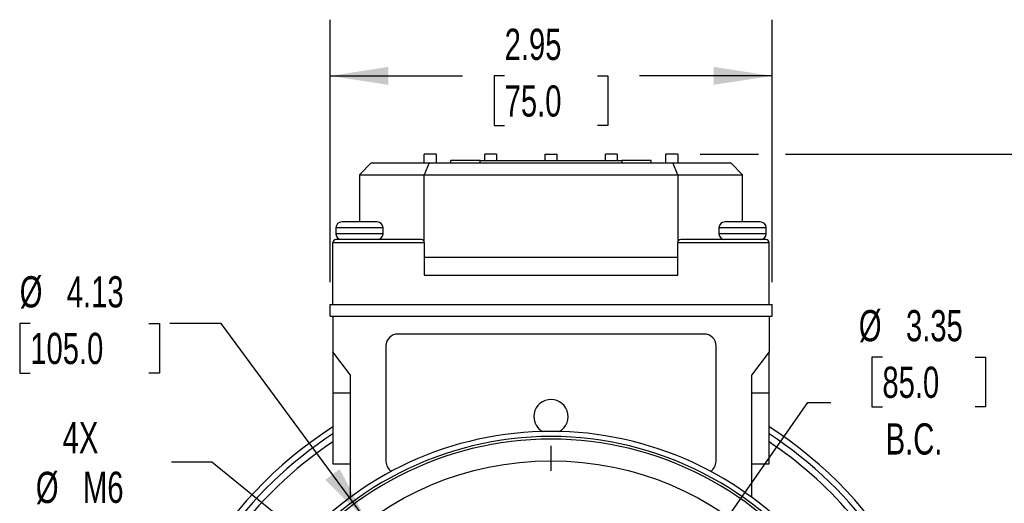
# Model space of a CAD drawing. Header units: inches. Extents: x 0 to 33, y 0 to 25.5.
# Tile 12 of 19: x 22.5 to 29.1, y 10.5 to 13.7. Entities that reach past the tile are written whole.
import ezdxf

# ---------------------------------------------------------------- set-up
doc = ezdxf.new("R2010")
doc.units = ezdxf.units.IN
doc.header["$LTSCALE"] = 3
doc.header["$MEASUREMENT"] = 0
doc.linetypes.add('CENTERX2', pattern=[0.8, 0.5, -0.1, 0.1, -0.1])
doc.layers.add('CENTER', color=40, linetype='CENTERX2')
doc.layers.add('DIMENSIONS', color=140, linetype='Continuous', lineweight=25)
doc.styles.add('SLDTEXTSTYLE0', font='TXT', dxfattribs={"width": 0.7})
doc.dimstyles.new('SLDDIMSTYLE1', dxfattribs={"dimtxt": 0.208333, "dimasz": 0.39, "dimexe": 0, "dimexo": 0.0625, "dimgap": 0.052083, "dimtad": 0, "dimtih": 1, "dimtoh": 1, "dimrnd": 1e-09, "dimzin": 12, "dimdsep": 46, "dimtxsty": 'SLDTEXTSTYLE0', "dimsah": 1, "dimcen": 0.09, "dimadec": 0, "dimazin": 3, "dimtfac": 1, "dimtofl": 0, "dimtmove": 0, "dimatfit": 3, "dimfxl": 0, "dimfrac": 2, "dimtolj": 1, "dimtzin": 12, "dimarcsym": 0})
doc.dimstyles.new('SLDDIMSTYLE5', dxfattribs={"dimtxt": 0.208333, "dimasz": 0.39, "dimexe": 0, "dimexo": 0.0625, "dimgap": 0.052083, "dimtad": 0, "dimtih": 1, "dimtoh": 1, "dimrnd": 1e-09, "dimzin": 12, "dimdsep": 46, "dimtxsty": 'SLDTEXTSTYLE0', "dimsah": 1, "dimcen": 0, "dimadec": 0, "dimazin": 3, "dimtfac": 1, "dimtofl": 0, "dimtmove": 0, "dimatfit": 3, "dimfxl": 0, "dimfrac": 2, "dimtolj": 1, "dimtzin": 12, "dimarcsym": 0})
doc.dimstyles.new('SLDDIMSTYLE6', dxfattribs={"dimtxt": 0.208333, "dimasz": 0.39, "dimexe": 0, "dimexo": 0.0625, "dimgap": 0.052083, "dimtad": 0, "dimtih": 1, "dimtoh": 1, "dimrnd": 1e-09, "dimzin": 12, "dimdsep": 46, "dimtxsty": 'SLDTEXTSTYLE0', "dimsah": 1, "dimcen": 0, "dimadec": 0, "dimazin": 3, "dimtfac": 1, "dimtofl": 0, "dimtmove": 0, "dimatfit": 3, "dimfxl": 0, "dimfrac": 2, "dimtolj": 1, "dimtzin": 12, "dimarcsym": 0})
doc.dimstyles.new('SLDDIMSTYLE7', dxfattribs={"dimtxt": 0.208333, "dimasz": 0.39, "dimexe": 0, "dimexo": 0.0625, "dimgap": 0.052083, "dimtad": 0, "dimtih": 1, "dimtoh": 1, "dimrnd": 1e-09, "dimzin": 12, "dimdsep": 46, "dimtxsty": 'SLDTEXTSTYLE0', "dimsah": 1, "dimcen": 0, "dimadec": 0, "dimazin": 3, "dimtfac": 1, "dimtofl": 0, "dimtmove": 0, "dimatfit": 3, "dimfxl": 0, "dimfrac": 2, "dimtolj": 1, "dimtzin": 12, "dimarcsym": 0})

# ---------------------------------------------------------------- blocks, each defined once
blk = doc.blocks.new('_D_14')
at = {"layer": 'DIMENSIONS'}
for p, q in [((28.3047, 11.4966), (28.2347, 11.4966)), ((28.2347, 11.4966), (28.2347, 11.1653)), ((28.9239, 11.4966), (28.9939, 11.4966)), ((28.9939, 11.4966), (28.9939, 11.1653)), ((27.0493, 10.1101), (27.8066, 11.194)), ((27.8066, 11.194), (27.9598, 11.194)), ((28.2347, 11.1653), (28.3047, 11.1653)), ((28.9939, 11.1653), (28.9239, 11.1653))]:
    blk.add_line(p, q, dxfattribs=at)
blk.add_solid([(27.0493, 10.1101), (27.3219, 10.3954), (27.2235, 10.4642)], dxfattribs=at)
at = {"layer": 'DIMENSIONS', "char_height": 0.20833, "attachment_point": 1, "style": 'SLDTEXTSTYLE0'}
for s, insert in [('%%c', (28.1473, 11.8118)), ('3.35', (28.462, 11.8118)), ('85.0', (28.3047, 11.4339)), ('B.C.', (28.3264, 11.0559))]:
    blk.add_mtext(s, dxfattribs=dict(at, insert=insert))
blk = doc.blocks.new('_D_16')
at = {"layer": 'DIMENSIONS'}
for p, q in [((23.8253, 10.7956), (23.5551, 10.7956)), ((24.8312, 9.9835), (23.8253, 10.7956))]:
    blk.add_line(p, q, dxfattribs=at)
blk.add_solid([(24.8312, 9.9835), (24.5654, 10.2752), (24.4901, 10.1818)], dxfattribs=at)
at = {"layer": 'DIMENSIONS', "char_height": 0.20833, "attachment_point": 1, "style": 'SLDTEXTSTYLE0'}
for s, insert in [('4X', (22.8287, 11.0646)), ('%%c', (22.6498, 10.7324)), ('M6', (22.9645, 10.7333))]:
    blk.add_mtext(s, dxfattribs=dict(at, insert=insert))
blk = doc.blocks.new('_D_17')
at = {"layer": 'DIMENSIONS'}
for p, q in [((22.6124, 11.7226), (22.5424, 11.7226)), ((22.5424, 11.7226), (22.5424, 11.3913)), ((23.4049, 11.7226), (23.4749, 11.7226)), ((23.4749, 11.7226), (23.4749, 11.3913)), ((23.8871, 11.7226), (23.5449, 11.7226)), ((24.863, 10.4012), (23.8871, 11.7226)), ((22.5424, 11.3913), (22.6124, 11.3913)), ((23.4749, 11.3913), (23.4049, 11.3913))]:
    blk.add_line(p, q, dxfattribs=at)
blk.add_solid([(24.863, 10.4012), (24.6796, 10.7505), (24.5831, 10.6792)], dxfattribs=at)
at = {"layer": 'DIMENSIONS', "char_height": 0.20833, "attachment_point": 1, "style": 'SLDTEXTSTYLE0'}
for s, insert in [('%%c', (22.5417, 12.0378)), ('4.13', (22.8564, 12.0378)), ('105.0', (22.6124, 11.6598))]:
    blk.add_mtext(s, dxfattribs=dict(at, insert=insert))
blk = doc.blocks.new('_D_18')
at = {"layer": 'DIMENSIONS'}
for p, q in [((24.6146, 11.9987), (24.6146, 13.7497)), ((27.5673, 11.9987), (27.5673, 13.7497)), ((24.6146, 13.3747), (25.499, 13.3747)), ((25.7813, 13.3742), (25.7113, 13.3742)), ((25.7113, 13.3742), (25.7113, 13.0429)), ((26.4005, 13.3742), (26.4705, 13.3742)), ((26.4705, 13.3742), (26.4705, 13.0429)), ((27.5673, 13.3747), (26.6829, 13.3747)), ((25.7113, 13.0429), (25.7813, 13.0429)), ((26.4705, 13.0429), (26.4005, 13.0429))]:
    blk.add_line(p, q, dxfattribs=at)
for points in [[(24.6146, 13.3747), (25.0046, 13.3147), (25.0046, 13.4347)], [(27.5673, 13.3747), (27.1773, 13.4347), (27.1773, 13.3147)]]:
    blk.add_solid(points, dxfattribs=at)
at = {"layer": 'DIMENSIONS', "char_height": 0.20833, "attachment_point": 1, "style": 'SLDTEXTSTYLE0'}
for s, insert in [('2.95', (25.7813, 13.6894)), ('75.0', (25.7813, 13.3115))]:
    blk.add_mtext(s, dxfattribs=dict(at, insert=insert))
blk = doc.blocks.new('_D_19')
at = {"layer": 'DIMENSIONS'}
for p, q in [((27.0874, 12.8527), (27.4773, 12.8527)), ((27.6573, 12.8527), (30.1806, 12.8527)), ((29.8056, 12.8527), (29.8056, 11.174)), ((29.4093, 10.7952), (29.3394, 10.7952)), ((29.3394, 10.7952), (29.3394, 10.4639)), ((30.2019, 10.7952), (30.2719, 10.7952)), ((30.2719, 10.7952), (30.2719, 10.4639)), ((29.3394, 10.4639), (29.4093, 10.4639)), ((30.2719, 10.4639), (30.2019, 10.4639)), ((29.8056, 8.7385), (29.8056, 10.4172)), ((28.4079, 8.7385), (30.1806, 8.7385))]:
    blk.add_line(p, q, dxfattribs=at)
for points in [[(29.8056, 12.8527), (29.7456, 12.4627), (29.8656, 12.4627)], [(29.8056, 8.7385), (29.8656, 9.1285), (29.7456, 9.1285)]]:
    blk.add_solid(points, dxfattribs=at)
at = {"layer": 'DIMENSIONS', "char_height": 0.20833, "attachment_point": 1, "style": 'SLDTEXTSTYLE0'}
for s, insert in [('4.11', (29.496, 11.1104)), ('104.5', (29.4093, 10.7324))]:
    blk.add_mtext(s, dxfattribs=dict(at, insert=insert))
blk = doc.blocks.new('SW_CENTERMARKSYMBOL_1')
at = {"layer": 'CENTER', "color": 0}
for p, q in [((0, 0.2), (0, 2.1669)), ((0, 0), (0, 0.1)), ((-0.2, 0), (-2.1669, 0)), ((0, 0), (-0.1, 0)), ((0, 0), (0, -0.1)), ((0, 0), (0.1, 0)), ((0.2, 0), (2.1669, 0)), ((0, -0.2), (0, -2.1669))]:
    blk.add_line(p, q, dxfattribs=at)

msp = doc.modelspace()

# ---------------------------------------------------------------- linework, layer by layer
for p, q in [((25.2445, 12.7936), (25.2445, 12.8527)), ((25.3232, 12.8527), (25.2445, 12.8527)), ((25.3232, 12.8527), (25.3232, 12.7936)), ((25.648, 12.8094), (25.648, 12.8527)), ((25.7268, 12.8527), (25.648, 12.8527)), ((25.7268, 12.8527), (25.7268, 12.8094)), ((26.0516, 12.8527), (26.1303, 12.8527)), ((26.0516, 12.8094), (26.0516, 12.8527)), ((26.1303, 12.8527), (26.1303, 12.8094)), ((26.4551, 12.8094), (26.4551, 12.8527)), ((26.5338, 12.8527), (26.4551, 12.8527)), ((26.5338, 12.8527), (26.5338, 12.8094)), ((26.8587, 12.7936), (26.8587, 12.8527)), ((26.9374, 12.8527), (26.8587, 12.8527)), ((26.9374, 12.8527), (26.9374, 12.7936)), ((24.8114, 12.7149), (24.8901, 12.7936)), ((24.8901, 12.7936), (25.2771, 12.7936)), ((25.2771, 12.7936), (25.2445, 12.7149)), ((25.2771, 12.7936), (26.9048, 12.7936)), ((25.4216, 12.7936), (25.4216, 12.8094)), ((25.6185, 12.8094), (25.4216, 12.8094)), ((25.6185, 12.7936), (25.6185, 12.8094)), ((25.6185, 12.8094), (26.5634, 12.8094)), ((26.5634, 12.8094), (26.5634, 12.7936)), ((26.7602, 12.8094), (26.5634, 12.8094)), ((26.7602, 12.7936), (26.7602, 12.8094)), ((26.9374, 12.7149), (26.9048, 12.7936)), ((26.9048, 12.7936), (27.2917, 12.7936)), ((27.2917, 12.7936), (27.3705, 12.7149)), ((24.8114, 12.7149), (25.2445, 12.7149)), ((24.8114, 12.7149), (24.8114, 12.3999)), ((25.2445, 12.2621), (25.2445, 12.7149)), ((25.2445, 12.7149), (26.9374, 12.7149)), ((26.9374, 12.7149), (26.9374, 12.2621)), ((26.9374, 12.7149), (27.3705, 12.7149)), ((27.3705, 12.3999), (27.3705, 12.7149)), ((24.9295, 12.3999), (24.6933, 12.3999)), ((27.4886, 12.3999), (27.2524, 12.3999)), ((24.6539, 12.3606), (24.6539, 12.3212)), ((24.9689, 12.3606), (24.6539, 12.3606)), ((24.9689, 12.3212), (24.6539, 12.3212)), ((24.9689, 12.3212), (24.9689, 12.3606)), ((27.213, 12.3606), (27.213, 12.3212)), ((27.5279, 12.3606), (27.213, 12.3606)), ((27.5279, 12.3212), (27.213, 12.3212)), ((27.5279, 12.3212), (27.5279, 12.3606)), ((24.6342, 11.8487), (24.6342, 12.2621)), ((24.6342, 12.2621), (25.2445, 12.2621)), ((25.2248, 12.2818), (24.6539, 12.2818)), ((25.2445, 12.2621), (25.2445, 12.0456)), ((26.9374, 12.0456), (26.9374, 12.2621)), ((26.9374, 12.2621), (27.5476, 12.2621)), ((27.5279, 12.2818), (26.9571, 12.2818)), ((27.5476, 11.8487), (27.5476, 12.2621)), ((26.9374, 12.1637), (25.2445, 12.1637)), ((25.2445, 12.0456), (26.9374, 12.0456)), ((24.6146, 11.8487), (27.5673, 11.8487)), ((24.6146, 11.77), (24.6146, 11.8487)), ((27.5673, 11.77), (27.5673, 11.8487)), ((24.6146, 11.77), (27.5673, 11.77)), ((24.6342, 11.77), (24.6342, 11.5338)), ((27.5476, 11.77), (27.5476, 11.5338)), ((27.1146, 11.6519), (25.0673, 11.6519)), ((24.7524, 11.3763), (24.6342, 11.5338)), ((24.6342, 11.5338), (24.6342, 11.2582)), ((24.9886, 11.5732), (24.9886, 10.8017)), ((27.1933, 10.8017), (27.1933, 11.5732)), ((27.5476, 11.5338), (27.4295, 11.3763)), ((27.5476, 11.2582), (27.5476, 11.5338)), ((24.7524, 10.5641), (24.7524, 11.3763)), ((27.4295, 11.3763), (27.4295, 10.5641)), ((24.7524, 11.2582), (24.6342, 11.2582)), ((24.6342, 11.2582), (24.6342, 10.7858)), ((27.5476, 11.2582), (27.4295, 11.2582)), ((27.5476, 10.7858), (27.5476, 11.2582)), ((24.6342, 10.7858), (24.7524, 10.7858)), ((27.4295, 10.7858), (27.5476, 10.7858))]:
    msp.add_line(p, q)
msp.add_circle((26.0909, 8.7385), 2.0669)
for centre, radius, start, end in [((24.6933, 12.3606), 0.0394, 90, 180), ((24.9295, 12.3606), 0.0394, 0, 90), ((27.2524, 12.3606), 0.0394, 90, 180), ((27.4886, 12.3606), 0.0394, 0, 90), ((24.6933, 12.3212), 0.0394, 180, 270), ((24.9295, 12.3212), 0.0394, 270, 0), ((27.2524, 12.3212), 0.0394, 180, 270), ((27.4886, 12.3212), 0.0394, 270, 0), ((24.6539, 12.2621), 0.0197, 90, 180), ((25.2248, 12.2621), 0.0197, 0, 90), ((26.9571, 12.2621), 0.0197, 90, 180), ((27.5279, 12.2621), 0.0197, 0, 90), ((25.0673, 11.5732), 0.0787, 90, 180), ((27.1146, 11.5732), 0.0787, 0, 90), ((26.0909, 11.1007), 0.1142, 299.7411, 180), ((26.0909, 11.1007), 0.1142, 180, 240.2589), ((26.0909, 8.7385), 2.7165, 122.42749, 235.75391), ((26.0909, 8.7385), 2.6772, 122.96439, 144.96169), ((26.0909, 8.7385), 2.2638, 90, 139.34627), ((26.0909, 8.7385), 2.2638, 40.94773, 90), ((26.0909, 8.7385), 2.7165, 1.35, 57.57251), ((26.0909, 8.7385), 2.6772, 35.04286, 57.03561), ((26.0909, 8.7385), 2.6329, 123.59072, 144.29325), ((26.0909, 8.7385), 2.2295, 35.84904, 144.15096), ((26.0909, 8.7385), 2.212, 35.2407, 144.7593), ((26.0909, 8.7385), 2.6329, 40.72234, 56.40928), ((25.0673, 10.8017), 0.0787, 180, 237.23969), ((27.1146, 10.8017), 0.0787, 302.76031, 0)]:
    msp.add_arc(centre, radius, start, end)

# ---------------------------------------------------------------- block references
at = {"layer": 'CENTER'}
msp.add_blockref('SW_CENTERMARKSYMBOL_1', (26.0909, 8.7385), dxfattribs=at)

# ---------------------------------------------------------------- dimensions: what is measured, and where the dimension line sits
at = {"layer": 'DIMENSIONS'}
dim = msp.add_linear_dim(base=(27.5673, 13.3747), p1=(24.6146, 11.8487), p2=(27.5673, 11.8487), dimstyle='SLDDIMSTYLE1', dxfattribs=at)
dim.commit()
dim.dimension.update_dxf_attribs({"geometry": '_D_18', "text_midpoint": (26.0909, 13.3747), "dimtype": 160})
dim = msp.add_linear_dim(base=(29.8056, 8.7385), p1=(26.9374, 12.8527), p2=(28.2579, 8.7385), angle=90, dimstyle='SLDDIMSTYLE1', dxfattribs=at)
dim.commit()
dim.dimension.update_dxf_attribs({"geometry": '_D_19', "text_midpoint": (29.8056, 10.7956), "dimtype": 160})
dim = msp.add_diameter_dim_2p(p1=(27.3189, 7.0759), p2=(24.863, 10.4012), dimstyle='SLDDIMSTYLE7', dxfattribs=at)
dim.commit()
dim.dimension.update_dxf_attribs({"geometry": '_D_17', "text_midpoint": (23.0087, 11.7226), "dimtype": 163})
for p1, p2, text, dimstyle, picture, middle in [((25.1326, 7.3669), (27.0493, 10.1101), '<>\\PB.C.', 'SLDDIMSTYLE5', '_D_14', (28.6143, 11.331)), ((24.9844, 9.8598), (24.8312, 9.9835), '4X\\P%%cM6', 'SLDDIMSTYLE6', '_D_16', (23.0087, 10.7956))]:
    dim = msp.add_diameter_dim_2p(p1=p1, p2=p2, text=text, dimstyle=dimstyle, dxfattribs=at)
    dim.commit()
    dim.dimension.update_dxf_attribs({"geometry": picture, "text_midpoint": middle, "dimtype": 163})

doc.saveas('drawing.dxf')
